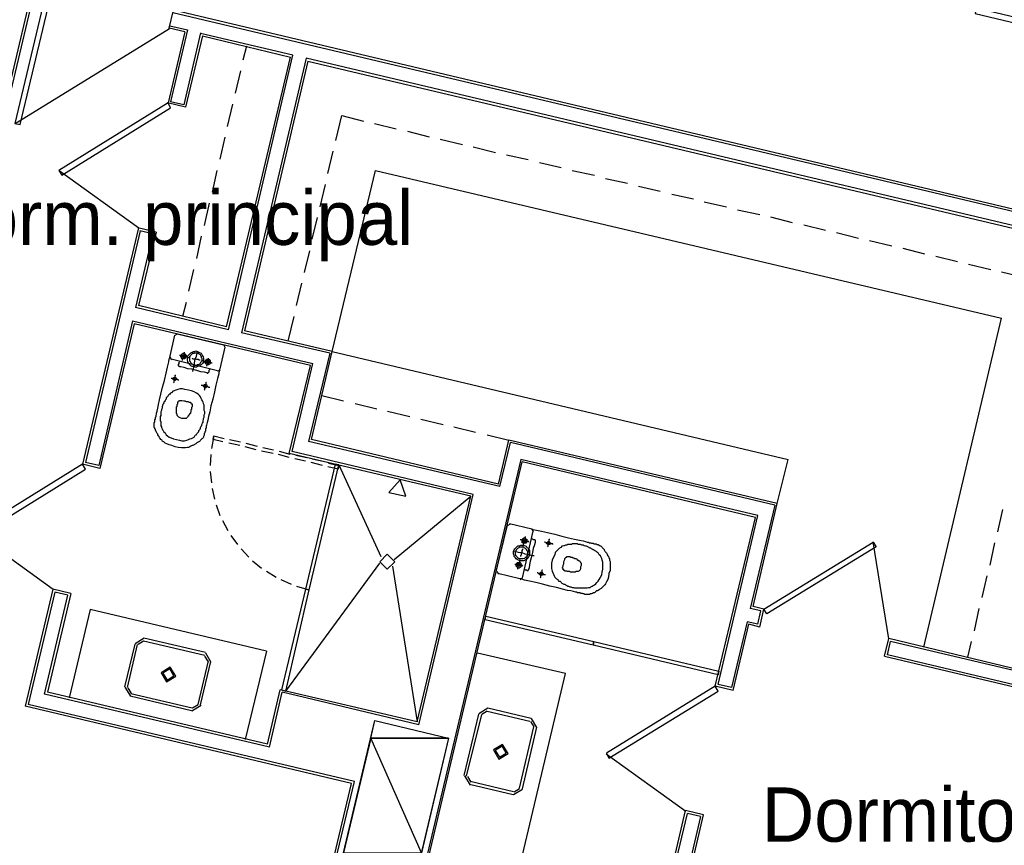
# Model space of a CAD drawing. Header units: feet. Extents: x -79 to 198, y -22 to 181.
# Tile 24 of 256: x 36 to 58, y 23 to 41. Entities that reach past the tile are written whole.
import ezdxf
from ezdxf.enums import TextEntityAlignment as Align

# ---------------------------------------------------------------- set-up
doc = ezdxf.new("R2010")
doc.units = ezdxf.units.FT
for name, color, linetype in [('A-LINEA', 7, 'CONTINUOUS'), ('A-LINEA-FINA', 9, 'CONTINUOUS'), ('A-MURO-CONCRETO', 8, 'CONTINUOUS'), ('A-NOMBRE-ESPACIO', 2, 'CONTINUOUS')]:
    doc.layers.add(name, color=color, linetype=linetype)

msp = doc.modelspace()

# ---------------------------------------------------------------- linework, layer by layer
at = {"layer": 'A-LINEA'}
for p, q in [((36.5467, 41.7244), (33.0133, 26.7911)), ((36.5867, 41.6578), (33.0667, 26.7644)), ((39.6, 40.9511), (39.6933, 41.3511)), ((39.68, 41.2978), (66.2, 35.0178)), ((66.2133, 35.0578), (39.6933, 41.3511)), ((36.1944, 38.8405), (39.6039, 40.9455)), ((39.9467, 40.8711), (39.6, 40.9511)), ((39.6133, 41.0044), (40, 40.9111)), ((39.9467, 40.8711), (39.5733, 39.2978)), ((40, 40.9111), (39.6267, 39.3244)), ((40.2933, 40.8444), (39.92, 39.2578)), ((40.3333, 40.7778), (39.96, 39.2044)), ((42.3333, 40.3511), (40.2933, 40.8311)), ((40.3333, 40.7778), (42.28, 40.3111)), ((41.3067, 40.5511), (41.2267, 40.2444)), ((40.8667, 34.3511), (42.28, 40.3111)), ((40.9067, 34.2844), (42.3333, 40.3511)), ((42.6267, 40.2844), (41.2, 34.2178)), ((60.48, 36.0578), (42.6267, 40.2844)), ((42.6667, 40.2178), (41.2667, 34.2578)), ((42.6667, 40.2178), (60.4133, 36.0178)), ((41.1733, 40.0044), (41.0533, 39.5111)), ((39.96, 39.2044), (39.56, 39.2978)), ((39.92, 39.2578), (39.6267, 39.3244)), ((41, 39.2711), (40.88, 38.7778)), ((43.28, 38.4711), (43.4133, 39.0178)), ((43.4133, 39.0178), (43.8933, 38.8978)), ((44.1333, 38.8444), (44.6133, 38.7244)), ((40.8267, 38.5378), (40.72, 38.0578)), ((44.8667, 38.6711), (45.3467, 38.5511)), ((45.5867, 38.4978), (46.08, 38.3778)), ((46.32, 38.3244), (46.8133, 38.2044)), ((43.1067, 37.7378), (43.2267, 38.2311)), ((47.0533, 38.1511), (47.5333, 38.0444)), ((47.7867, 37.9778), (48.2667, 37.8711)), ((37.1687, 37.8034), (38.9269, 36.5341)), ((40.6533, 37.8044), (40.5467, 37.3244)), ((43.2, 33.8044), (44.16, 37.8044)), ((44.16, 37.8044), (58, 34.5378)), ((48.5067, 37.8044), (49, 37.6978)), ((42.9333, 37.0044), (43.0533, 37.4978)), ((49.24, 37.6311), (49.7333, 37.5244)), ((49.9733, 37.4578), (50.4533, 37.3511)), ((50.7067, 37.2844), (51.1867, 37.1778)), ((40.48, 37.0844), (40.3733, 36.5911)), ((51.4267, 37.1111), (51.92, 37.0044)), ((52.16, 36.9378), (52.6533, 36.8311)), ((42.76, 36.2844), (42.88, 36.7644)), ((52.8933, 36.7778), (53.3733, 36.6578)), ((53.6267, 36.6044), (54.1067, 36.4844)), ((38.92, 36.5378), (37.68, 31.3111)), ((38.96, 36.4711), (37.7467, 31.3511)), ((39.24, 36.4044), (38.8533, 34.7778)), ((39.3067, 36.4444), (38.9067, 36.5378)), ((39.3067, 36.4444), (38.92, 34.8178)), ((39.24, 36.4044), (38.9467, 36.4711)), ((40.3067, 36.3511), (40.2, 35.8578)), ((54.3467, 36.4311), (54.84, 36.3111)), ((55.08, 36.2578), (55.5733, 36.1378)), ((42.5867, 35.5511), (42.7067, 36.0311)), ((55.8133, 36.0844), (56.2933, 35.9644)), ((56.5467, 35.9111), (57.0267, 35.7911)), ((57.2667, 35.7378), (57.76, 35.6178)), ((40.1333, 35.6178), (40.0267, 35.1378)), ((58, 35.5644), (58.4933, 35.4444)), ((42.4133, 34.8178), (42.5333, 35.3111)), ((39.9733, 34.8844), (39.8933, 34.5778)), ((40.9067, 34.2844), (38.8533, 34.7778)), ((40.8667, 34.3511), (38.92, 34.8178)), ((38.7867, 34.4844), (38.04, 31.2844)), ((38.8267, 34.4178), (38.0667, 31.2178)), ((38.7867, 34.4844), (42.7733, 33.5378)), ((42.72, 33.4978), (38.8267, 34.4178)), ((42.2267, 34.0311), (42.36, 34.5778)), ((56.28, 27.2711), (58, 34.5378)), ((39.7774, 34.1899), (39.7212, 34.1552)), ((39.7733, 34.1911), (40.8, 33.9511)), ((43.1467, 33.7644), (41.2, 34.2178)), ((43.2, 33.8044), (41.2667, 34.2578)), ((39.6133, 33.6711), (39.72, 34.1644)), ((40.8267, 33.8978), (40.72, 33.4178)), ((40.8388, 33.8937), (40.8041, 33.9499)), ((43.1467, 33.7644), (42.68, 31.8178)), ((42.7467, 31.8578), (43.2, 33.8044)), ((43.2, 33.8044), (53.28, 31.4178)), ((39.6146, 33.6752), (39.6493, 33.619)), ((40.6667, 33.3778), (39.64, 33.6311)), ((42.32, 31.5911), (42.7733, 33.5378)), ((40.6759, 33.3657), (40.7321, 33.4004)), ((42.2533, 31.5511), (42.72, 33.4978)), ((42.9733, 32.8311), (43.4533, 32.7111)), ((43.7067, 32.6578), (44.1867, 32.5378)), ((44.4267, 32.4844), (44.92, 32.3644)), ((45.16, 32.3111), (45.6533, 32.1911)), ((45.8933, 32.1378), (46.3733, 32.0178)), ((40.5867, 31.9378), (40.8133, 31.8844)), ((40.9333, 31.8578), (41.1733, 31.8044)), ((46.9067, 30.8178), (42.68, 31.8178)), ((46.88, 30.8711), (42.7467, 31.8578)), ((46.6267, 31.9644), (47.1067, 31.8444)), ((46.88, 30.8711), (47.1067, 31.8444)), ((46.9067, 30.8178), (47.1467, 31.7911)), ((53.04, 30.4444), (47.1067, 31.8444)), ((52.9867, 30.4044), (47.1467, 31.7911)), ((41.16, 31.7244), (40.92, 31.7778)), ((41.52, 31.6311), (41.28, 31.6978)), ((41.2933, 31.7778), (41.5467, 31.7111)), ((41.8933, 31.5511), (41.64, 31.6044)), ((41.6667, 31.6844), (41.9067, 31.6311)), ((42.0267, 31.6044), (42.2667, 31.5378)), ((38.04, 31.2844), (37.7467, 31.3511)), ((40.52, 31.5244), (40.5067, 31.2844)), ((42.2533, 31.4578), (42.0133, 31.5244)), ((46.2667, 30.6044), (42.2533, 31.5511)), ((42.6133, 31.3778), (42.3733, 31.4311)), ((42.4, 31.5111), (42.64, 31.4578)), ((42.9867, 31.2844), (42.7333, 31.3511)), ((42.76, 31.4311), (43, 31.3778)), ((44.3733, 18.5511), (47.4, 31.3644)), ((52.6133, 30.1778), (47.3733, 31.4178)), ((52.56, 30.1378), (47.4, 31.3644)), ((53.04, 30.4444), (53.28, 31.4178)), ((38.0667, 31.2178), (37.68, 31.3111)), ((40.5067, 31.1511), (40.5333, 30.8978)), ((43.2933, 31.2578), (43.2933, 31.2578)), ((43.3467, 31.2978), (44.28, 29.2711)), ((40.5467, 30.7778), (40.6, 30.5378)), ((44.5733, 29.2044), (46.2667, 30.6044)), ((45.08, 25.6178), (46.2667, 30.6044)), ((40.64, 30.4178), (40.72, 30.1778)), ((52.9867, 30.4044), (52.44, 28.1244)), ((52.5067, 28.1644), (53.04, 30.4444)), ((57.92, 29.8178), (58.0267, 30.3111)), ((40.7733, 30.0711), (40.8933, 29.8444)), ((51.6667, 26.4044), (52.56, 30.1378)), ((51.7333, 26.4444), (52.6133, 30.1778)), ((46.8267, 28.9378), (47.08, 29.9644)), ((47.1374, 29.9899), (47.0813, 29.9552)), ((47.12, 30.0044), (47.6133, 29.8844)), ((47.64, 29.8311), (47.4, 28.8044)), ((47.6521, 29.827), (47.6174, 29.8832)), ((35.2754, 29.8167), (37.0336, 28.5474)), ((40.96, 29.7378), (41.1067, 29.5378)), ((41.1867, 29.4444), (41.36, 29.2578)), ((55.5108, 27.4532), (55.1637, 29.5938)), ((57.7467, 29.0844), (57.8533, 29.5778)), ((41.44, 29.1778), (41.64, 29.0178)), ((41.7467, 28.9511), (41.96, 28.8178)), ((42.1733, 26.2978), (44.2533, 29.1244)), ((44.5333, 29.0578), (45.08, 25.6178)), ((42.0667, 28.7644), (42.2933, 28.6578)), ((46.8413, 28.9419), (46.8759, 28.8857)), ((47.3467, 28.7778), (46.8667, 28.8978)), ((47.3559, 28.7657), (47.4121, 28.8004)), ((57.5733, 28.3644), (57.68, 28.8444)), ((37.0267, 28.5511), (36.4133, 25.9644)), ((37.4267, 28.4578), (37.0267, 28.5511)), ((42.4133, 28.6178), (42.6933, 28.5378)), ((37.4267, 28.4578), (36.9067, 26.2711)), ((37.8533, 28.0978), (37.3867, 26.1511)), ((41.7467, 27.1778), (37.8533, 28.0978)), ((52.68, 28.0711), (52.44, 28.1244)), ((52.7467, 28.1111), (52.5067, 28.1644)), ((52.6533, 27.7111), (52.7467, 28.1111)), ((57.4, 27.6311), (57.5067, 28.1244)), ((52.6133, 27.7778), (52.68, 28.0711)), ((52.3733, 27.8311), (52.0267, 26.3778)), ((52.0667, 26.3111), (52.4133, 27.7778)), ((52.6133, 27.7778), (52.3733, 27.8311)), ((52.6533, 27.7111), (52.4133, 27.7778)), ((39.045, 27.4666), (38.8445, 27.3428)), ((40.4, 27.1511), (39.04, 27.4711)), ((55.4133, 27.0711), (55.5067, 27.4578)), ((58.2267, 26.8044), (55.5067, 27.4578)), ((38.84, 27.3378), (38.6133, 26.3911)), ((38.8933, 27.3244), (38.6667, 26.3778)), ((39.0297, 27.4018), (38.9093, 27.3274)), ((40.3867, 27.0844), (39.0267, 27.4044)), ((48.9467, 27.3511), (48.9467, 27.3511)), ((48.9467, 27.3511), (48.9467, 27.3511)), ((55.48, 27.0978), (55.5467, 27.3911)), ((58.2667, 26.7511), (55.5467, 27.3911)), ((57.2533, 27.0444), (57.3333, 27.3911)), ((40.464, 26.9481), (40.3897, 27.0684)), ((40.5289, 26.9328), (40.405, 27.1333)), ((41.7467, 27.1778), (41.28, 25.2311)), ((48.36, 26.6844), (46.4133, 27.1378)), ((55.4133, 27.0711), (69.2, 23.8044)), ((69.2667, 23.8444), (55.48, 27.0978)), ((40.24, 26.0044), (40.4667, 26.9644)), ((40.2933, 25.9911), (40.52, 26.9511)), ((46.5067, 18.8978), (48.36, 26.6844)), ((51.6933, 26.7111), (51.6933, 26.7111)), ((38.6178, 26.3828), (38.7417, 26.1822)), ((38.6827, 26.3674), (38.757, 26.2471)), ((42.1333, 26.3511), (42.1333, 26.3511)), ((52.0667, 26.3111), (51.6667, 26.4044)), ((52.0267, 26.3778), (51.7333, 26.4444)), ((41.8133, 25.0578), (36.84, 26.2311)), ((41.7733, 25.1244), (36.9067, 26.2711)), ((38.7333, 26.1911), (40.0933, 25.8711)), ((38.7467, 26.2444), (40.1067, 25.9244)), ((41.7733, 25.1244), (42.0533, 26.3244)), ((41.8133, 25.0578), (42.0933, 26.2711)), ((45.08, 25.6178), (42.0533, 26.3244)), ((45.12, 25.5511), (42.0933, 26.2711)), ((43.6267, 24.2578), (36.4133, 25.9644)), ((43.6933, 24.2978), (36.48, 26.0044)), ((40.1017, 25.8622), (40.3022, 25.9861)), ((40.117, 25.9271), (40.2373, 26.0015)), ((46.645, 25.92), (46.4445, 25.7961)), ((46.64, 25.9244), (47.6, 25.6978)), ((46.12, 24.4311), (46.44, 25.7911)), ((46.1733, 24.4178), (46.5067, 25.7778)), ((46.6297, 25.8551), (46.5093, 25.7808)), ((46.6267, 25.8578), (47.5733, 25.6311)), ((47.7289, 25.4928), (47.605, 25.6933)), ((47.6533, 25.5111), (47.3333, 24.1511)), ((47.72, 25.4978), (47.4, 24.1378)), ((47.664, 25.5081), (47.5897, 25.6284)), ((49.262, 24.9101), (51.0202, 23.6407)), ((46.1245, 24.4228), (46.2484, 24.2222)), ((46.1893, 24.4074), (46.2637, 24.2871)), ((40.9333, 12.9111), (43.6267, 24.2578)), ((40.9867, 12.8978), (43.6933, 24.2978)), ((47.2, 24.0044), (46.24, 24.2311)), ((47.2133, 24.0711), (46.2533, 24.2978)), ((47.2084, 24.0089), (47.4089, 24.1328)), ((47.2237, 24.0738), (47.344, 24.1481)), ((48.2133, 11.7778), (51.0133, 23.6578)), ((48.2533, 11.7778), (51.0533, 23.5911)), ((51.3467, 23.5244), (48.56, 11.7378)), ((48.6133, 11.7378), (51.4133, 23.5644)), ((51.4133, 23.5644), (51.0133, 23.6578)), ((51.3467, 23.5244), (51.0533, 23.5911))]:
    msp.add_line(p, q, dxfattribs=at)
for points in [[(36.84, 41.6044), (36.1867, 38.8444), (36.3067, 38.8178), (36.96, 41.5778), (36.84, 41.6044)], [(60.2, 40.7378), (57.44, 41.3911), (57.4133, 41.2711), (60.1733, 40.6178), (60.2, 40.7378)], [(39.5733, 39.2978), (37.16, 37.8044), (37.2267, 37.6978), (39.6267, 39.1911), (39.5733, 39.2978)], [(39.9067, 33.6444), (39.8933, 33.6444), (39.88, 33.6444), (39.88, 33.6578), (39.8667, 33.6578), (39.8667, 33.6711), (39.8533, 33.6844), (39.8533, 33.6978), (39.8533, 33.7111), (39.8667, 33.7244), (39.8667, 33.7378), (39.88, 33.7511), (39.8933, 33.7511), (39.9067, 33.7644), (39.92, 33.7644), (39.9333, 33.7644), (39.9467, 33.7511), (39.96, 33.7378), (39.9733, 33.7244), (39.9733, 33.7111), (39.9733, 33.6978), (39.9733, 33.6844), (39.9733, 33.6711), (39.96, 33.6711), (39.96, 33.6578), (39.9467, 33.6578), (39.9467, 33.6444), (39.9333, 33.6444), (39.92, 33.6444), (39.9067, 33.6444)], [(39.8933, 33.6044), (39.8933, 33.6178), (39.8933, 33.6311), (39.9067, 33.6578), (39.9067, 33.6844), (39.92, 33.7111), (39.92, 33.7378), (39.9333, 33.7644), (39.9333, 33.7778), (39.9333, 33.7911)], [(40.1467, 33.4711), (40.1067, 33.4711), (40.08, 33.4844), (40.0533, 33.5111), (40.04, 33.5244), (40.0267, 33.5511), (40.0133, 33.5778), (40, 33.6178), (40, 33.6444), (40.0133, 33.6711), (40.0133, 33.7111), (40.04, 33.7378), (40.0533, 33.7511), (40.08, 33.7778), (40.1067, 33.7911), (40.1333, 33.8044), (40.16, 33.8044), (40.1867, 33.8178), (40.2267, 33.8044), (40.2533, 33.7911), (40.28, 33.7778), (40.3067, 33.7644), (40.32, 33.7378), (40.3333, 33.7111), (40.3467, 33.6844), (40.36, 33.6578), (40.36, 33.6311), (40.3467, 33.5911), (40.3467, 33.5644), (40.3333, 33.5378), (40.3067, 33.5111), (40.28, 33.4978), (40.2667, 33.4844), (40.2267, 33.4711), (40.2, 33.4578), (40.1733, 33.4578), (40.1467, 33.4711)], [(40.1467, 33.5111), (40.1333, 33.5111), (40.1067, 33.5244), (40.0933, 33.5378), (40.08, 33.5511), (40.0667, 33.5778), (40.0533, 33.5911), (40.0533, 33.6178), (40.0533, 33.6444), (40.0533, 33.6711), (40.0533, 33.6978), (40.0667, 33.7111), (40.08, 33.7244), (40.1067, 33.7511), (40.12, 33.7644), (40.1467, 33.7644), (40.16, 33.7778), (40.1867, 33.7778), (40.2133, 33.7644), (40.24, 33.7644), (40.2533, 33.7511), (40.28, 33.7378), (40.2933, 33.7111), (40.3067, 33.6978), (40.3067, 33.6711), (40.32, 33.6578), (40.32, 33.6311), (40.32, 33.6044), (40.3067, 33.5778), (40.2933, 33.5644), (40.28, 33.5378), (40.2667, 33.5244), (40.24, 33.5111), (40.2267, 33.5111), (40.2, 33.4978), (40.1733, 33.4978), (40.1467, 33.5111)], [(40.12, 33.3644), (40.12, 33.3778), (40.1333, 33.4178), (40.1467, 33.4844), (40.16, 33.5511), (40.1733, 33.6311), (40.2, 33.6978), (40.2133, 33.7644), (40.2133, 33.8044), (40.2267, 33.8178)], [(40.72, 33.4178), (40.7067, 33.3911), (40.6933, 33.3111), (40.6667, 33.2044), (40.6267, 33.0578), (40.6, 32.9111), (40.56, 32.7511), (40.52, 32.6044), (40.4933, 32.4711), (40.4667, 32.3644), (40.4533, 32.2844), (40.44, 32.2311), (40.4267, 32.1778), (40.4133, 32.1511), (40.4133, 32.1378), (40.4133, 32.1244), (40.4133, 32.1111), (40.4, 32.0978), (40.4, 32.0844), (40.4, 32.0711), (40.4, 32.0578), (40.4, 32.0444), (40.3867, 32.0311), (40.3867, 32.0178), (40.3867, 32.0044), (40.3733, 31.9911), (40.3733, 31.9778), (40.3733, 31.9644), (40.3733, 31.9511), (40.36, 31.9244), (40.36, 31.9111), (40.3467, 31.8978), (40.3333, 31.8844), (40.32, 31.8711), (40.3067, 31.8578), (40.2933, 31.8444), (40.28, 31.8311), (40.2667, 31.8178), (40.2533, 31.8044), (40.2267, 31.7911), (40.2133, 31.7911), (40.2, 31.7778), (40.1867, 31.7644), (40.16, 31.7511), (40.1467, 31.7378), (40.12, 31.7244), (40.1067, 31.7244), (40.08, 31.7111), (40.0533, 31.6978), (40.0267, 31.6844), (40, 31.6844), (39.96, 31.6711), (39.9067, 31.6711), (39.8667, 31.6711), (39.8, 31.6844), (39.7333, 31.6978), (39.6533, 31.7244), (39.6, 31.7378), (39.5467, 31.7644), (39.5067, 31.7778), (39.48, 31.8044), (39.4533, 31.8178), (39.44, 31.8444), (39.4133, 31.8578), (39.4, 31.8844), (39.3867, 31.8978), (39.3733, 31.9244), (39.36, 31.9378), (39.3467, 31.9644), (39.3467, 31.9778), (39.3333, 31.9911), (39.32, 32.0178), (39.3067, 32.0311), (39.3067, 32.0444), (39.2933, 32.0578), (39.2933, 32.0844), (39.28, 32.0978), (39.28, 32.1111), (39.2667, 32.1244), (39.2667, 32.1511), (39.2667, 32.1644), (39.2667, 32.1778), (39.2667, 32.1911), (39.2667, 32.2044), (39.2667, 32.2178), (39.2667, 32.2311), (39.28, 32.2444), (39.28, 32.2711), (39.28, 32.2844), (39.28, 32.2978), (39.2933, 32.3111), (39.2933, 32.3244), (39.2933, 32.3378), (39.2933, 32.3511), (39.3067, 32.3644), (39.3067, 32.3778), (39.3067, 32.3911), (39.32, 32.4178), (39.32, 32.4444), (39.3333, 32.4844), (39.3467, 32.5511), (39.36, 32.6311), (39.3867, 32.7378), (39.4133, 32.8578), (39.4533, 33.0178), (39.4933, 33.1644), (39.5333, 33.3244), (39.56, 33.4578), (39.5867, 33.5778), (39.6, 33.6444), (39.6133, 33.6711)], [(39.8267, 33.5778), (39.8133, 33.5644), (39.8133, 33.5511), (39.8133, 33.5378), (39.8133, 33.5244), (39.8, 33.5244), (39.8, 33.5111), (39.8, 33.4978), (39.8, 33.4844), (39.8133, 33.4844), (39.8267, 33.4711), (39.8533, 33.4711), (39.92, 33.4578), (40, 33.4311), (40.0933, 33.4178), (40.2, 33.3911), (40.2933, 33.3644), (40.3733, 33.3511), (40.4267, 33.3378), (40.44, 33.3378), (40.44, 33.3244), (40.4533, 33.3244), (40.4667, 33.3378), (40.48, 33.3511), (40.48, 33.3644), (40.48, 33.3778), (40.48, 33.3911), (40.4933, 33.4044), (40.4933, 33.4178)], [(39.8267, 33.7244), (39.84, 33.7244), (39.8533, 33.7111), (39.8933, 33.7111), (39.92, 33.6978), (39.96, 33.6844), (40, 33.6844), (40.0267, 33.6711), (40.04, 33.6711), (40.0533, 33.6711)], [(39.9067, 33.6711), (39.8933, 33.6711), (39.8933, 33.6844), (39.88, 33.6844), (39.88, 33.6978), (39.88, 33.7111), (39.8933, 33.7111), (39.8933, 33.7244), (39.9067, 33.7244), (39.92, 33.7378), (39.92, 33.7244), (39.9333, 33.7244), (39.9467, 33.7244), (39.9467, 33.7111), (39.9467, 33.6978), (39.9467, 33.6844), (39.9333, 33.6844), (39.9333, 33.6711), (39.92, 33.6711), (39.9067, 33.6711)], [(40.1067, 33.6578), (40.12, 33.6444), (40.1467, 33.6444), (40.1733, 33.6444), (40.2, 33.6311), (40.24, 33.6311), (40.2533, 33.6178), (40.28, 33.6178)], [(40.32, 33.6044), (40.3333, 33.6044), (40.3467, 33.6044), (40.3867, 33.5911), (40.4133, 33.5778), (40.4533, 33.5778), (40.4933, 33.5644), (40.52, 33.5644), (40.5333, 33.5511), (40.5467, 33.5511)], [(40.44, 33.5111), (40.4267, 33.5244), (40.4133, 33.5244), (40.4, 33.5378), (40.4, 33.5511), (40.3867, 33.5644), (40.3867, 33.5778), (40.3867, 33.5911), (40.4, 33.5911), (40.4, 33.6044), (40.4133, 33.6178), (40.4267, 33.6311), (40.44, 33.6311), (40.4533, 33.6311), (40.4667, 33.6311), (40.48, 33.6311), (40.48, 33.6178), (40.4933, 33.6178), (40.4933, 33.6044), (40.5067, 33.6044), (40.5067, 33.5911), (40.5067, 33.5778), (40.5067, 33.5644), (40.5067, 33.5511), (40.5067, 33.5378), (40.4933, 33.5378), (40.4933, 33.5244), (40.48, 33.5244), (40.4667, 33.5111), (40.4533, 33.5111), (40.44, 33.5111)], [(40.44, 33.5378), (40.44, 33.5511), (40.4267, 33.5511), (40.4267, 33.5644), (40.4133, 33.5778), (40.4267, 33.5778), (40.4267, 33.5911), (40.44, 33.6044), (40.4533, 33.6044), (40.4667, 33.6044), (40.4667, 33.5911), (40.48, 33.5911), (40.48, 33.5778), (40.48, 33.5644), (40.48, 33.5511), (40.4667, 33.5511), (40.4667, 33.5378), (40.4533, 33.5378), (40.44, 33.5378)], [(40.4267, 33.4844), (40.44, 33.4978), (40.44, 33.5244), (40.4533, 33.5511), (40.4533, 33.5911), (40.4667, 33.6178), (40.4667, 33.6444), (40.4667, 33.6578)], [(39.64, 33.2178), (39.6533, 33.2178), (39.68, 33.2044), (39.7067, 33.2044), (39.7333, 33.1911), (39.7733, 33.1911), (39.7867, 33.1778), (39.8133, 33.1778)], [(39.7067, 33.1644), (39.6933, 33.1778), (39.68, 33.1911), (39.68, 33.2044), (39.6933, 33.2178), (39.6933, 33.2311), (39.7067, 33.2311), (39.72, 33.2311), (39.7333, 33.2311), (39.7467, 33.2311), (39.7467, 33.2178), (39.76, 33.2044), (39.76, 33.1911), (39.7467, 33.1911), (39.7467, 33.1778), (39.7333, 33.1644), (39.72, 33.1644), (39.7067, 33.1644)], [(39.6933, 33.1111), (39.7067, 33.1244), (39.7067, 33.1511), (39.72, 33.1778), (39.72, 33.2178), (39.7333, 33.2444), (39.7333, 33.2711), (39.7333, 33.2844), (39.7467, 33.2844)], [(40.3733, 32.9511), (40.3867, 32.9644), (40.3867, 32.9911), (40.4, 33.0178), (40.4, 33.0578), (40.4133, 33.0844), (40.4133, 33.1111), (40.4133, 33.1244), (40.4267, 33.1244)], [(40.0267, 32.9511), (39.9467, 32.9644), (39.8933, 32.9778), (39.84, 32.9778), (39.7867, 32.9644), (39.7467, 32.9511), (39.7067, 32.9378), (39.68, 32.9244), (39.6533, 32.8978), (39.6267, 32.8844), (39.6133, 32.8578), (39.5867, 32.8444), (39.5733, 32.8311), (39.56, 32.8044), (39.5467, 32.7911), (39.5333, 32.7778), (39.5333, 32.7511), (39.52, 32.7378), (39.5067, 32.7244), (39.4933, 32.6978), (39.48, 32.6844), (39.48, 32.6711), (39.4667, 32.6444), (39.4533, 32.6178), (39.4533, 32.6044), (39.44, 32.5778), (39.44, 32.5511), (39.4267, 32.5244), (39.4267, 32.4978), (39.4133, 32.4711), (39.4133, 32.4444), (39.4133, 32.4044), (39.4133, 32.3911), (39.4, 32.3644), (39.4, 32.3378), (39.4, 32.3111), (39.4, 32.2978), (39.4, 32.2711), (39.4133, 32.2578), (39.4133, 32.2311), (39.4133, 32.2178), (39.4133, 32.2044), (39.4133, 32.1778), (39.4133, 32.1644), (39.4267, 32.1378), (39.4267, 32.1244), (39.44, 32.0978), (39.4533, 32.0711), (39.4667, 32.0578), (39.48, 32.0311), (39.5067, 32.0044), (39.5333, 31.9644), (39.56, 31.9378), (39.6, 31.9111), (39.64, 31.8978), (39.6933, 31.8711), (39.76, 31.8578), (39.8267, 31.8444), (39.88, 31.8311), (39.9333, 31.8311), (39.9867, 31.8444), (40.0267, 31.8578), (40.0533, 31.8711), (40.0933, 31.8844), (40.12, 31.8978), (40.1467, 31.9111), (40.16, 31.9244), (40.1733, 31.9511), (40.2, 31.9644), (40.2, 31.9778), (40.2133, 31.9911), (40.2267, 32.0044), (40.24, 32.0178), (40.2533, 32.0311), (40.2533, 32.0578), (40.2667, 32.0711), (40.28, 32.0844), (40.2933, 32.1111), (40.2933, 32.1244), (40.3067, 32.1511), (40.32, 32.1644), (40.32, 32.1911), (40.3333, 32.2178), (40.3467, 32.2444), (40.3467, 32.2711), (40.36, 32.2978), (40.36, 32.3244), (40.3733, 32.3511), (40.3733, 32.3778), (40.3733, 32.4044), (40.3867, 32.4311), (40.3867, 32.4578), (40.3867, 32.4711), (40.3733, 32.4978), (40.3733, 32.5111), (40.3733, 32.5378), (40.3733, 32.5511), (40.3733, 32.5778), (40.3733, 32.6044), (40.3733, 32.6178), (40.36, 32.6444), (40.36, 32.6578), (40.3467, 32.6844), (40.3333, 32.7111), (40.32, 32.7378), (40.3067, 32.7644), (40.2933, 32.8044), (40.2667, 32.8311), (40.24, 32.8578), (40.2, 32.8844), (40.1467, 32.9111), (40.0933, 32.9378), (40.0267, 32.9511)], [(40.3067, 33.0578), (40.32, 33.0578), (40.3333, 33.0578), (40.36, 33.0444), (40.3867, 33.0444), (40.4133, 33.0311), (40.4533, 33.0311), (40.4667, 33.0178), (40.4933, 33.0178)], [(40.3867, 33.0044), (40.3733, 33.0178), (40.36, 33.0311), (40.36, 33.0444), (40.3733, 33.0578), (40.3733, 33.0711), (40.3867, 33.0711), (40.4, 33.0711), (40.4133, 33.0711), (40.4267, 33.0711), (40.4267, 33.0578), (40.44, 33.0444), (40.44, 33.0311), (40.4267, 33.0311), (40.4267, 33.0178), (40.4133, 33.0044), (40.4, 33.0044), (40.3867, 33.0044)], [(40.0667, 32.6844), (40.0667, 32.6711), (40.08, 32.6711), (40.08, 32.6578), (40.0933, 32.6578), (40.0933, 32.6444), (40.1067, 32.6444), (40.1067, 32.6311), (40.1067, 32.6178), (40.1067, 32.6044), (40.1067, 32.5911), (40.1067, 32.5778), (40.0933, 32.5644), (40.0933, 32.5511), (40.0933, 32.5244), (40.08, 32.5111), (40.08, 32.4978), (40.08, 32.4844), (40.08, 32.4711), (40.0667, 32.4578), (40.0667, 32.4444), (40.0667, 32.4311), (40.0533, 32.4311), (40.0533, 32.4178), (40.04, 32.4178), (40.04, 32.4044), (40.0267, 32.3911), (40.0267, 32.3778), (40.0133, 32.3778), (40.0133, 32.3644), (40, 32.3511), (39.9867, 32.3378), (39.9733, 32.3244), (39.96, 32.3244), (39.9333, 32.3244), (39.9067, 32.3244), (39.88, 32.3244), (39.84, 32.3378), (39.8133, 32.3511), (39.8, 32.3644), (39.7867, 32.3778), (39.7733, 32.3911), (39.7733, 32.4044), (39.7733, 32.4178), (39.76, 32.4311), (39.76, 32.4444), (39.76, 32.4578), (39.76, 32.4711), (39.76, 32.4844), (39.76, 32.4978), (39.76, 32.5111), (39.76, 32.5244), (39.76, 32.5378), (39.76, 32.5511), (39.76, 32.5644), (39.76, 32.5778), (39.7733, 32.5911), (39.7733, 32.6044), (39.7733, 32.6178), (39.7733, 32.6311), (39.7867, 32.6444), (39.7867, 32.6578), (39.7867, 32.6711), (39.7867, 32.6844), (39.8, 32.6844), (39.8, 32.6978), (39.8133, 32.7111), (39.8267, 32.7111), (39.8267, 32.7244), (39.84, 32.7244), (39.8533, 32.7244), (39.8667, 32.7244), (39.88, 32.7244), (39.92, 32.7111), (39.9467, 32.7111), (39.9733, 32.6978), (40.0133, 32.6978), (40.04, 32.6844), (40.0533, 32.6844), (40.0667, 32.6844)], [(40.7867, 31.8044), (40.5733, 31.8578), (40.5867, 31.9378), (40.5333, 31.6578)], [(45.12, 25.5511), (46.32, 30.6444), (42.32, 31.5911)], [(47.3733, 31.4178), (44.3333, 18.6044), (42.7467, 18.9778)], [(37.68, 31.3111), (35.2667, 29.8178), (35.3333, 29.7111), (37.7467, 31.2044), (37.68, 31.3111)], [(43.2667, 31.3111), (42.6133, 28.5511), (42.6933, 28.5378), (43.3467, 31.2978), (43.2667, 31.3111)], [(43.12, 31.3378), (43.3467, 31.2844), (43.3333, 31.2044), (43.1067, 31.2578)], [(47.6133, 29.8844), (47.64, 29.8711), (47.72, 29.8578), (47.8267, 29.8311), (47.96, 29.8044), (48.12, 29.7644), (48.28, 29.7244), (48.4267, 29.6844), (48.56, 29.6578), (48.6667, 29.6311), (48.7467, 29.6178), (48.8, 29.6044), (48.84, 29.5911), (48.8667, 29.5911), (48.8933, 29.5778), (48.9067, 29.5778), (48.92, 29.5778), (48.9333, 29.5644), (48.9467, 29.5644), (48.96, 29.5644), (48.9733, 29.5644), (48.9867, 29.5511), (49.0133, 29.5511), (49.0267, 29.5511), (49.04, 29.5511), (49.0533, 29.5378), (49.0667, 29.5378), (49.08, 29.5378), (49.0933, 29.5244), (49.1067, 29.5244), (49.12, 29.5111), (49.1333, 29.5111), (49.1467, 29.4978), (49.16, 29.4844), (49.1733, 29.4711), (49.1867, 29.4578), (49.2, 29.4444), (49.2133, 29.4311), (49.2133, 29.4178), (49.2267, 29.3911), (49.24, 29.3778), (49.2533, 29.3644), (49.2667, 29.3511), (49.28, 29.3244), (49.28, 29.3111), (49.2933, 29.2844), (49.3067, 29.2711), (49.32, 29.2444), (49.3333, 29.2178), (49.3333, 29.1911), (49.3467, 29.1644), (49.3467, 29.1244), (49.3467, 29.0844), (49.3467, 29.0311), (49.3467, 28.9644), (49.32, 28.8978), (49.3067, 28.8178), (49.2933, 28.7644), (49.2667, 28.7111), (49.24, 28.6711), (49.2267, 28.6444), (49.2, 28.6178), (49.1867, 28.6044), (49.16, 28.5778), (49.1467, 28.5644), (49.12, 28.5511), (49.1067, 28.5378), (49.08, 28.5244), (49.0667, 28.5111), (49.0533, 28.5111), (49.0267, 28.4978), (49.0133, 28.4844), (49, 28.4711), (48.9733, 28.4711), (48.96, 28.4578), (48.9467, 28.4578), (48.9333, 28.4444), (48.9067, 28.4444), (48.8933, 28.4311), (48.88, 28.4311), (48.8667, 28.4311), (48.8533, 28.4311), (48.84, 28.4311), (48.8267, 28.4311), (48.8, 28.4311), (48.7867, 28.4311), (48.7733, 28.4444), (48.76, 28.4444), (48.7467, 28.4444), (48.7333, 28.4578), (48.72, 28.4578), (48.7067, 28.4578), (48.6933, 28.4578), (48.68, 28.4711), (48.6667, 28.4711), (48.6533, 28.4711), (48.64, 28.4711), (48.6267, 28.4711), (48.6133, 28.4844), (48.5867, 28.4844), (48.5333, 28.4978), (48.48, 28.5111), (48.4, 28.5244), (48.2933, 28.5511), (48.16, 28.5911), (48.0133, 28.6178), (47.8533, 28.6578), (47.7067, 28.6978), (47.56, 28.7244), (47.4533, 28.7511), (47.3733, 28.7778), (47.3467, 28.7778)], [(47.5467, 29.5911), (47.5467, 29.6044), (47.52, 29.6044), (47.4933, 29.6044), (47.4667, 29.6178), (47.44, 29.6178), (47.4133, 29.6311), (47.3867, 29.6311), (47.3733, 29.6444), (47.36, 29.6444)], [(47.5067, 29.6044), (47.5067, 29.5911), (47.4933, 29.5778), (47.4933, 29.5644), (47.48, 29.5644), (47.4667, 29.5644), (47.4533, 29.5644), (47.44, 29.5644), (47.4267, 29.5644), (47.4133, 29.5644), (47.4133, 29.5778), (47.4, 29.5778), (47.4, 29.5911), (47.4, 29.6044), (47.4, 29.6178), (47.3867, 29.6178), (47.4, 29.6311), (47.4, 29.6444), (47.4, 29.6578), (47.4133, 29.6578), (47.4133, 29.6711), (47.4267, 29.6711), (47.44, 29.6711), (47.44, 29.6844), (47.4533, 29.6844), (47.4667, 29.6711), (47.48, 29.6711), (47.4933, 29.6578), (47.5067, 29.6578), (47.5067, 29.6444), (47.5067, 29.6311), (47.5067, 29.6178), (47.5067, 29.6044)], [(47.4267, 29.4844), (47.4267, 29.4978), (47.4267, 29.5244), (47.44, 29.5511), (47.44, 29.5778), (47.4533, 29.6178), (47.4667, 29.6578), (47.4667, 29.6844), (47.4667, 29.7111), (47.48, 29.7111)], [(47.48, 29.6044), (47.48, 29.5911), (47.4667, 29.5911), (47.4533, 29.5911), (47.44, 29.5911), (47.4267, 29.5911), (47.4267, 29.6044), (47.4267, 29.6178), (47.4267, 29.6311), (47.4267, 29.6444), (47.44, 29.6444), (47.4533, 29.6444), (47.4667, 29.6444), (47.48, 29.6444), (47.48, 29.6311), (47.48, 29.6178), (47.48, 29.6044)], [(47.44, 28.9911), (47.4533, 28.9911), (47.4667, 28.9778), (47.48, 28.9778), (47.4933, 28.9778), (47.5067, 28.9778), (47.5067, 28.9644), (47.52, 28.9644), (47.5333, 28.9644), (47.5333, 28.9778), (47.5467, 28.9778), (47.5467, 28.9911), (47.56, 29.0311), (47.5733, 29.0844), (47.5867, 29.1778), (47.6133, 29.2711), (47.64, 29.3644), (47.6533, 29.4578), (47.68, 29.5378), (47.6933, 29.5911), (47.6933, 29.6044), (47.6933, 29.6178), (47.6933, 29.6311), (47.68, 29.6444), (47.6667, 29.6444), (47.6533, 29.6444), (47.64, 29.6578), (47.6267, 29.6578), (47.6133, 29.6578), (47.6, 29.6578)], [(48.0267, 29.5644), (48.0133, 29.5511), (48.0133, 29.5378), (48, 29.5378), (47.9867, 29.5378), (47.9733, 29.5378), (47.96, 29.5378), (47.96, 29.5511), (47.9467, 29.5511), (47.9467, 29.5644), (47.9467, 29.5778), (47.96, 29.5778), (47.96, 29.5911), (47.9733, 29.6044), (47.9867, 29.6044), (48, 29.6044), (48, 29.5911), (48.0133, 29.5911), (48.0133, 29.5778), (48.0267, 29.5778), (48.0267, 29.5644)], [(47.96, 29.4844), (47.9733, 29.4978), (47.9733, 29.5244), (47.9867, 29.5511), (47.9867, 29.5911), (48, 29.6178), (48, 29.6444), (48, 29.6578), (48.0133, 29.6578)], [(47.56, 29.3111), (47.5467, 29.2711), (47.5333, 29.2444), (47.52, 29.2311), (47.4933, 29.2044), (47.4667, 29.1911), (47.44, 29.1778), (47.4133, 29.1778), (47.3867, 29.1778), (47.3467, 29.1778), (47.32, 29.1911), (47.2933, 29.2044), (47.2667, 29.2178), (47.2533, 29.2444), (47.2267, 29.2711), (47.2267, 29.2978), (47.2133, 29.3244), (47.2133, 29.3511), (47.2133, 29.3911), (47.2267, 29.4178), (47.24, 29.4444), (47.2667, 29.4711), (47.28, 29.4844), (47.3067, 29.5111), (47.3333, 29.5111), (47.3733, 29.5244), (47.4, 29.5244), (47.4267, 29.5244), (47.4667, 29.5111), (47.4933, 29.4978), (47.5067, 29.4711), (47.5333, 29.4578), (47.5467, 29.4311), (47.56, 29.4044), (47.56, 29.3644), (47.56, 29.3378), (47.56, 29.3111)], [(47.6667, 29.2844), (47.64, 29.2844), (47.6, 29.2978), (47.5467, 29.3111), (47.4667, 29.3244), (47.4, 29.3511), (47.32, 29.3644), (47.2667, 29.3778), (47.2267, 29.3911), (47.2133, 29.3911)], [(47.52, 29.3244), (47.5067, 29.2978), (47.5067, 29.2711), (47.4933, 29.2578), (47.4667, 29.2444), (47.4533, 29.2311), (47.4267, 29.2178), (47.4, 29.2178), (47.3867, 29.2178), (47.36, 29.2178), (47.3333, 29.2311), (47.32, 29.2311), (47.2933, 29.2578), (47.28, 29.2711), (47.2667, 29.2844), (47.2533, 29.3111), (47.2533, 29.3378), (47.2533, 29.3511), (47.2533, 29.3778), (47.2667, 29.4044), (47.28, 29.4311), (47.2933, 29.4444), (47.3067, 29.4578), (47.3333, 29.4711), (47.3467, 29.4844), (47.3733, 29.4844), (47.4, 29.4844), (47.4267, 29.4844), (47.44, 29.4711), (47.4667, 29.4578), (47.48, 29.4444), (47.4933, 29.4311), (47.5067, 29.4044), (47.52, 29.3911), (47.52, 29.3644), (47.52, 29.3378), (47.52, 29.3244)], [(47.3733, 29.2711), (47.3733, 29.2978), (47.3867, 29.3111), (47.3867, 29.3378), (47.4, 29.3778), (47.4, 29.4044), (47.4133, 29.4311), (47.4133, 29.4444)], [(48.08, 29.5378), (48.08, 29.5511), (48.0533, 29.5511), (48.0267, 29.5511), (48, 29.5644), (47.9733, 29.5644), (47.9467, 29.5778), (47.92, 29.5778), (47.9067, 29.5911), (47.8933, 29.5911)], [(48.0667, 29.1911), (48.0533, 29.1244), (48.0533, 29.0578), (48.0533, 29.0044), (48.0667, 28.9511), (48.08, 28.9111), (48.0933, 28.8844), (48.1067, 28.8444), (48.12, 28.8178), (48.1467, 28.7911), (48.16, 28.7778), (48.1867, 28.7644), (48.2, 28.7378), (48.2133, 28.7244), (48.24, 28.7244), (48.2533, 28.7111), (48.2667, 28.6978), (48.28, 28.6844), (48.3067, 28.6711), (48.32, 28.6578), (48.3467, 28.6578), (48.36, 28.6444), (48.3867, 28.6311), (48.4, 28.6178), (48.4267, 28.6178), (48.4533, 28.6044), (48.48, 28.6044), (48.5067, 28.5911), (48.5333, 28.5911), (48.56, 28.5778), (48.5867, 28.5778), (48.6133, 28.5778), (48.64, 28.5778), (48.6667, 28.5778), (48.6933, 28.5778), (48.7067, 28.5778), (48.7333, 28.5778), (48.7467, 28.5778), (48.7733, 28.5778), (48.7867, 28.5778), (48.8133, 28.5778), (48.8267, 28.5778), (48.84, 28.5778), (48.8667, 28.5911), (48.88, 28.5911), (48.9067, 28.5911), (48.92, 28.6044), (48.9467, 28.6178), (48.9733, 28.6311), (49, 28.6444), (49.0267, 28.6711), (49.0533, 28.6978), (49.08, 28.7244), (49.1067, 28.7644), (49.1333, 28.8178), (49.16, 28.8711), (49.1733, 28.9244), (49.1867, 28.9911), (49.1867, 29.0444), (49.1867, 29.0978), (49.1867, 29.1511), (49.1733, 29.1911), (49.16, 29.2311), (49.1467, 29.2578), (49.1333, 29.2844), (49.1067, 29.3111), (49.0933, 29.3244), (49.08, 29.3511), (49.0667, 29.3644), (49.0533, 29.3778), (49.04, 29.3778), (49.0267, 29.3911), (49, 29.4044), (48.9867, 29.4178), (48.9733, 29.4178), (48.96, 29.4311), (48.9333, 29.4444), (48.92, 29.4578), (48.8933, 29.4578), (48.88, 29.4711), (48.8533, 29.4844), (48.8267, 29.4978), (48.8, 29.4978), (48.7733, 29.5111), (48.7467, 29.5244), (48.72, 29.5244), (48.6933, 29.5378), (48.6667, 29.5378), (48.64, 29.5378), (48.6267, 29.5511), (48.6, 29.5511), (48.5733, 29.5511), (48.5467, 29.5511), (48.5333, 29.5511), (48.5067, 29.5511), (48.4933, 29.5378), (48.4667, 29.5378), (48.4533, 29.5378), (48.4267, 29.5378), (48.4133, 29.5378), (48.3867, 29.5244), (48.36, 29.5244), (48.3333, 29.5111), (48.32, 29.5111), (48.28, 29.4978), (48.2533, 29.4711), (48.2267, 29.4578), (48.2, 29.4311), (48.1733, 29.4044), (48.1333, 29.3644), (48.12, 29.3111), (48.0933, 29.2578), (48.0667, 29.1911)], [(52.7467, 28.1111), (55.16, 29.5911), (55.2267, 29.4844), (52.8133, 28.0044), (52.7467, 28.1111)], [(44.5867, 29.1578), (44.42, 29.3244), (44.2533, 29.1578), (44.42, 28.9911), (44.5867, 29.1578)], [(47.3067, 28.9911), (47.3067, 29.0044), (47.3067, 29.0311), (47.32, 29.0578), (47.32, 29.0844), (47.3333, 29.1244), (47.3467, 29.1644), (47.3467, 29.1911), (47.36, 29.2178)], [(48.3467, 29.2311), (48.36, 29.2444), (48.3733, 29.2578), (48.3867, 29.2578), (48.3867, 29.2711), (48.4, 29.2711), (48.4133, 29.2711), (48.4267, 29.2711), (48.44, 29.2711), (48.4533, 29.2711), (48.4667, 29.2578), (48.48, 29.2578), (48.4933, 29.2578), (48.5067, 29.2578), (48.52, 29.2444), (48.5333, 29.2444), (48.5467, 29.2444), (48.56, 29.2311), (48.5733, 29.2311), (48.5867, 29.2311), (48.6, 29.2178), (48.6133, 29.2178), (48.6133, 29.2044), (48.6267, 29.2044), (48.6267, 29.1911), (48.64, 29.1911), (48.6533, 29.1778), (48.6667, 29.1778), (48.68, 29.1644), (48.6933, 29.1378), (48.7067, 29.1244), (48.7067, 29.0978), (48.7067, 29.0711), (48.6933, 29.0444), (48.6933, 29.0044), (48.68, 28.9778), (48.6667, 28.9644), (48.6533, 28.9511), (48.64, 28.9378), (48.6267, 28.9378), (48.6, 28.9378), (48.5867, 28.9378), (48.5733, 28.9244), (48.56, 28.9244), (48.5467, 28.9244), (48.5333, 28.9244), (48.52, 28.9244), (48.5067, 28.9244), (48.4933, 28.9244), (48.48, 28.9244), (48.4667, 28.9244), (48.4533, 28.9378), (48.44, 28.9378), (48.4133, 28.9378), (48.4, 28.9378), (48.3867, 28.9511), (48.3733, 28.9511), (48.36, 28.9511), (48.3467, 28.9511), (48.3467, 28.9644), (48.3333, 28.9644), (48.32, 28.9644), (48.32, 28.9778), (48.3067, 28.9778), (48.3067, 28.9911), (48.3067, 29.0044), (48.2933, 29.0178), (48.2933, 29.0311), (48.3067, 29.0578), (48.3067, 29.0844), (48.32, 29.1111), (48.32, 29.1511), (48.3333, 29.1778), (48.3467, 29.2044), (48.3467, 29.2178), (48.3467, 29.2311)], [(47.4133, 29.0578), (47.4, 29.0711), (47.3733, 29.0711), (47.3467, 29.0844), (47.32, 29.0844), (47.28, 29.0978), (47.2667, 29.0978), (47.24, 29.0978)], [(47.3867, 29.0711), (47.3867, 29.0578), (47.3733, 29.0444), (47.36, 29.0311), (47.3467, 29.0311), (47.3333, 29.0178), (47.32, 29.0178), (47.3067, 29.0311), (47.2933, 29.0311), (47.28, 29.0444), (47.2667, 29.0578), (47.2667, 29.0711), (47.2667, 29.0844), (47.2667, 29.0978), (47.2667, 29.1111), (47.28, 29.1111), (47.28, 29.1244), (47.2933, 29.1378), (47.3067, 29.1378), (47.32, 29.1378), (47.3333, 29.1378), (47.3467, 29.1378), (47.36, 29.1378), (47.3733, 29.1244), (47.3733, 29.1111), (47.3867, 29.0978), (47.3867, 29.0844), (47.3867, 29.0711)], [(47.36, 29.0711), (47.3467, 29.0711), (47.3467, 29.0578), (47.3333, 29.0578), (47.32, 29.0578), (47.3067, 29.0578), (47.3067, 29.0711), (47.2933, 29.0711), (47.2933, 29.0844), (47.2933, 29.0978), (47.3067, 29.1111), (47.32, 29.1111), (47.3333, 29.1111), (47.3467, 29.1111), (47.3467, 29.0978), (47.36, 29.0978), (47.36, 29.0844), (47.36, 29.0711)], [(47.8, 28.8044), (47.8133, 28.8178), (47.8133, 28.8444), (47.8267, 28.8711), (47.8267, 28.9111), (47.84, 28.9378), (47.84, 28.9644), (47.84, 28.9778), (47.8533, 28.9778)], [(47.92, 28.8711), (47.8933, 28.8711), (47.8667, 28.8711), (47.84, 28.8844), (47.8133, 28.8844), (47.7867, 28.8978), (47.76, 28.8978), (47.7467, 28.9111), (47.7333, 28.9111)], [(47.8667, 28.8844), (47.8533, 28.8711), (47.8533, 28.8578), (47.84, 28.8578), (47.8267, 28.8578), (47.8133, 28.8578), (47.8, 28.8578), (47.8, 28.8711), (47.7867, 28.8711), (47.7867, 28.8844), (47.7867, 28.8978), (47.8, 28.8978), (47.8, 28.9111), (47.8133, 28.9244), (47.8267, 28.9244), (47.84, 28.9244), (47.84, 28.9111), (47.8533, 28.9111), (47.8533, 28.8978), (47.8667, 28.8978), (47.8667, 28.8844)], [(42.1733, 26.2978), (42.6933, 28.5378), (42.6133, 28.5511), (42.08, 26.3244), (42.1733, 26.2978)], [(42.6667, 28.5911), (42.6667, 28.5911), (42.6667, 28.5911)], [(36.84, 26.2311), (37.36, 28.4178), (37.0667, 28.4844), (36.48, 26.0044)], [(42.64, 28.5111), (42.64, 28.5111), (42.64, 28.5111)], [(46.6, 27.9511), (48.9867, 27.3911), (48.9733, 27.3111), (46.5867, 27.8711), (46.6, 27.9511)], [(46.6267, 27.9111), (46.6267, 27.9111), (46.6267, 27.9111)], [(51.7333, 26.6578), (48.9733, 27.3111), (48.9867, 27.3911), (51.7467, 26.7378), (51.7333, 26.6578)], [(49.0267, 27.3378), (49.0267, 27.3378), (49.0267, 27.3378)], [(39.4178, 26.7028), (39.5417, 26.5022), (39.7422, 26.6261), (39.6183, 26.8266), (39.4178, 26.7028)], [(39.4567, 26.6936), (39.5509, 26.5412), (39.7033, 26.6353), (39.6091, 26.7877), (39.4567, 26.6936)], [(51.6667, 26.4044), (49.2667, 24.9244), (49.32, 24.8178), (51.7333, 26.2978), (51.6667, 26.4044)], [(45.7733, 25.2578), (45.08, 22.3378), (43.4533, 22.7244), (44.1467, 25.6444), (45.7733, 25.2578)], [(46.8884, 24.7956), (47.0889, 24.9195), (46.965, 25.12), (46.7645, 24.9961), (46.8884, 24.7956)], [(46.8976, 24.8345), (47.0499, 24.9287), (46.9558, 25.0811), (46.8034, 24.9869), (46.8976, 24.8345)]]:
    msp.add_lwpolyline(points, dxfattribs=at)
at = {"layer": 'A-LINEA-FINA'}
msp.add_lwpolyline([(44.4533, 30.6844), (44.8267, 30.6044), (44.7067, 30.9644), (44.4533, 30.6844), (44.4533, 30.6844)], dxfattribs=at)
at = {"layer": 'A-MURO-CONCRETO'}
for points in [[(44.1467, 25.6444), (45.7733, 25.2578), (44.0533, 25.2578), (44.1467, 25.6444), (44.1467, 25.6444)], [(44.0533, 25.2578), (43.4533, 22.7244), (45.1733, 22.7244), (44.0533, 25.2578)], [(44.0533, 25.2578), (45.7733, 25.2578), (45.1733, 22.7244), (44.0533, 25.2578), (44.0533, 25.2578)]]:
    msp.add_lwpolyline(points, dxfattribs=at)

# ---------------------------------------------------------------- texts
at = {"layer": 'A-NOMBRE-ESPACIO'}
for s, p in [('Dorm. principal', (39.6, 36.16)), ('Dormitorio', (56.4, 22.9689))]:
    msp.add_text(s, height=1.2, dxfattribs=at).set_placement(p, align=Align.CENTER)

doc.saveas('drawing.dxf')
